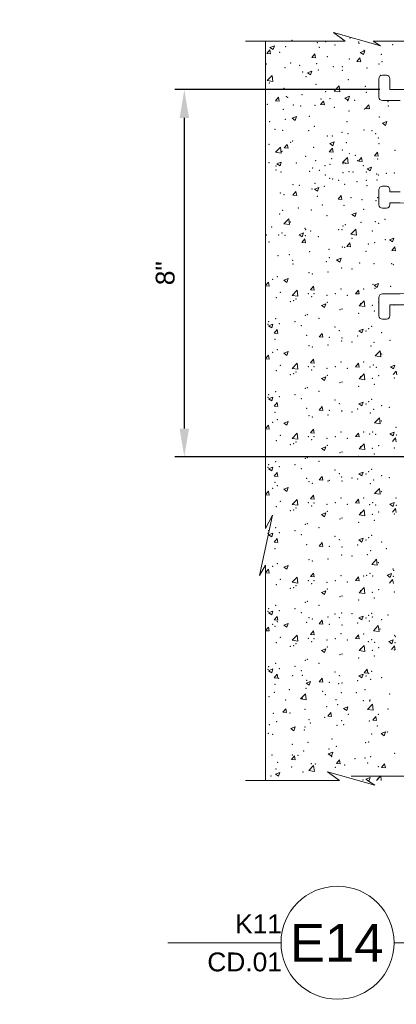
# Model space of a CAD drawing. Header units: inches. Extents: x -1135 to -511, y 39 to 358.
# Tile 19 of 26: x -747 to -717, y 117 to 196. Entities that reach past the tile are written whole.
import ezdxf
from ezdxf.enums import TextEntityAlignment as Align

# ---------------------------------------------------------------- set-up
doc = ezdxf.new("R2010")
doc.units = ezdxf.units.IN
doc.header["$MEASUREMENT"] = 0
doc.layers.get('DefPoints').update_dxf_attribs({"lineweight": 0})
for name, color, linetype, lineweight in [('C-Detl-Grph-Wt 0', 4, 'Continuous', 0), ('G-ANNO-DIMS', 7, 'Continuous', 0), ('G-ANNO-MASK', 16, 'Continuous', 0), ('G-ANNO-PATT', 250, 'Continuous', 0)]:
    doc.layers.add(name, color=color, linetype=linetype, lineweight=lineweight)
doc.layers.add('G-ANNO-NPLT', color=1, linetype='Continuous', lineweight=0, plot=False)
doc.styles.add("AEC_AC_05ArchDims-CC_1_1'", font='arial.ttf', dxfattribs={"height": 1.5})
doc.styles.add('Arial', font='arial.ttf')
doc.dimstyles.new("AEC_AC_05_Arch-Dims_1_1'", dxfattribs={"dimtxt": 1.5, "dimasz": 2.25, "dimexe": 0.75, "dimexo": 0.75, "dimgap": 0.75, "dimtad": 1, "dimdec": 4, "dimzin": 15, "dimdsep": 46, "dimlunit": 4, "dimtxsty": "AEC_AC_05ArchDims-CC_1_1'", "dimcen": 0.09, "dimclrd": 256, "dimclre": 256, "dimazin": 2, "dimtfac": 0.7, "dimtdec": 4, "dimtix": 1, "dimtmove": 1, "dimatfit": 3, "dimfxl": 1, "dimfrac": 1, "dimtolj": 1, "dimtzin": 15, "dimlwd": 30, "dimlwe": 30, "dimarcsym": 0})

# ---------------------------------------------------------------- blocks, each defined once
blk = doc.blocks.new('*D68')
at = {"layer": 'DefPoints', "color": 0, "transparency": 16777216}
for p in [(-717.669, 189.964), (-733.98, 160.735), (-713.825, 160.735)]:
    blk.add_point(p, dxfattribs=at)
at = {"layer": 'G-ANNO-DIMS', "lineweight": 25, "transparency": 16777216}
for p, q in [((-718.419, 189.964), (-734.73, 189.964)), ((-714.575, 160.735), (-734.73, 160.735))]:
    blk.add_line(p, q, dxfattribs=at)
at = {"layer": 'G-ANNO-DIMS', "lineweight": -2, "transparency": 16777216}
blk.add_line((-733.98, 187.714), (-733.98, 162.985), dxfattribs=at)
at = {"layer": 'G-ANNO-DIMS', "transparency": 16777216}
for points in [[(-734.355, 187.714), (-733.605, 187.714), (-733.98, 189.964)], [(-734.355, 162.985), (-733.605, 162.985), (-733.98, 160.735)]]:
    blk.add_solid(points, dxfattribs=at)
at = {"layer": 'G-ANNO-DIMS', "color": 0, "lineweight": 25, "transparency": 16777216, "insert": (-735.496, 175.349), "char_height": 1.5, "attachment_point": 5, "rotation": 90, "style": "AEC_AC_05ArchDims-CC_1_1'"}
blk.add_mtext('\\A1;8"', dxfattribs=at)
blk = doc.blocks.new('*U77')
at = {"color": 5}
blk.add_line((0, 0), (7.0661, 0), dxfattribs=at)
blk.add_lwpolyline([(-0.75, 0), (-1.5, 0)], dxfattribs=at)
blk.add_circle((-0.375, 0), 0.375, dxfattribs=at)
at = {"style": 'Arial'}
blk.add_attdef('TITLE', text='', height=0.25, dxfattribs=at).set_placement((0.0614, 0.0625), align=Align.BOTTOM_LEFT)
for tag, p, height in [('REFDETL_001', (-0.9874, 0.0646), 0.125), ('DETAIL_001', (-0.6073, -0.125), 0.25), ('DWGREF_001', (-1.2397, -0.1896), 0.125)]:
    blk.add_attdef(tag, p, '', height=height, dxfattribs=at)
blk.add_attdef('SCALE', text='', height=0.125, dxfattribs=at).set_placement((0.7489, -0.0625), align=Align.TOP_LEFT)

msp = doc.modelspace()

# ---------------------------------------------------------------- linework, layer by layer
at = {"layer": 'C-Detl-Grph-Wt 0', "ltscale": 0.022277}
for points in [[(-713.92086, 189.96353), (-717.62126, 189.96353), (-717.62126, 190.83153, 0.41421356), (-717.89537, 191.10563), (-718.21515, 191.10563, 0.41421356), (-718.48926, 190.83153), (-718.48926, 189.36964, 0.41421356), (-718.21515, 189.09554), (-716.79895, 189.09554)], [(-716.79895, 181.83179), (-717.62126, 181.83179), (-717.62126, 181.99169, 0.41421356), (-717.89537, 182.26579), (-718.21515, 182.26579, 0.41421356), (-718.48926, 181.99169), (-718.48926, 181.3978), (-718.48926, 180.80391)], [(-718.21515, 173.70006), (-716.79895, 173.70006, 0.41421356), (-715.06296, 175.43605), (-715.06296, 179.22781, 0.41421356), (-716.79895, 180.9638), (-717.62126, 180.9638), (-717.62126, 180.80391)]]:
    msp.add_lwpolyline(points, format="xyb", dxfattribs=at)
at = {"layer": 'C-Detl-Grph-Wt 0', "ltscale": 0.022277, "extrusion": (0, 0, -1)}
for points in [[(718.21515, 180.5298, 0.41421356), (718.48926, 180.80391)], [(717.62126, 180.80391, 0.41421356), (717.89537, 180.5298)], [(718.48926, 173.42595, 0.41421356), (718.21515, 173.70006)], [(718.21515, 171.68996, 0.41421356), (718.48926, 171.96407)], [(717.62126, 171.96407, 0.41421356), (717.89537, 171.68996)]]:
    msp.add_lwpolyline(points, format="xyb", dxfattribs=at)
at = {"layer": 'C-Detl-Grph-Wt 0', "ltscale": 0.022277}
for points in [[(-717.89537, 180.5298), (-718.21515, 180.5298)], [(-718.48926, 171.96407), (-718.48926, 173.42595)], [(-713.92086, 172.83206), (-717.62126, 172.83206), (-717.62126, 171.96407)], [(-717.89537, 171.68996), (-718.21515, 171.68996)]]:
    msp.add_lwpolyline(points, dxfattribs=at)
at = {"layer": 'G-ANNO-MASK'}
for p, q in [((-721.16368, 193.81445), (-729.11079, 193.81445)), ((-727.51185, 193.81445), (-727.51185, 155.03143)), ((-712.32192, 193.81445), (-718.94452, 193.81445)), ((-727.51185, 152.11591), (-727.51185, 134.98758)), ((-721.61576, 134.98758), (-729.11079, 134.98758)), ((-712.32193, 135.31405, 0.00019), (-720.71159, 135.31405, 0.00019))]:
    msp.add_line(p, q, dxfattribs=at)
at = {"layer": 'G-ANNO-MASK', "flags": 128}
for points in [[(-721.16368, 193.81445), (-722.1186, 194.49495), (-718.36713, 193.43375), (-718.94452, 193.81445)], [(-727.51185, 155.03143), (-726.9535, 156.07994), (-727.9909, 151.29424), (-727.51185, 152.11591)], [(-721.61576, 134.98758), (-722.57068, 135.66808), (-718.81921, 134.60688), (-719.3966, 134.98758)]]:
    msp.add_lwpolyline(points, dxfattribs=at)
at = {"layer": 'G-ANNO-NPLT'}
msp.add_3dface([(-620.8441, 285.13311, -3.51772), (-980.8441, 285.13311, -3.51772), (-980.8441, 39.13311, -3.51772), (-620.8441, 39.13311, -3.51772)], dxfattribs=at)
at = {"layer": 'G-ANNO-PATT'}
for p, q in [((-727.41304, 192.84017), (-727.17199, 193.12743)), ((-727.41304, 192.84017), (-727.11418, 192.81402)), ((-727.11418, 192.81402), (-727.17199, 193.12743)), ((-727.16045, 193.31974), (-726.81036, 193.45413)), ((-727.16045, 193.31974), (-726.91174, 193.15199)), ((-726.91174, 193.15198), (-726.81036, 193.45413)), ((-723.82674, 192.52641), (-723.58569, 192.81367)), ((-723.52788, 192.50026), (-723.58569, 192.81367)), ((-719.9748, 192.91931), (-719.62471, 193.05369)), ((-719.9748, 192.91931), (-719.72609, 192.75155)), ((-719.72609, 192.75155), (-719.62471, 193.05369)), ((-723.82674, 192.52641), (-723.52788, 192.50026)), ((-720.24044, 192.21265), (-719.99939, 192.49991)), ((-720.24044, 192.21265), (-719.94158, 192.1865)), ((-719.94158, 192.1865), (-719.99939, 192.49991)), ((-724.17591, 191.30665), (-723.82582, 191.44104)), ((-724.17591, 191.30665), (-723.9272, 191.13889)), ((-723.9272, 191.13889), (-723.82582, 191.44104)), ((-727.38827, 190.67962), (-726.99882, 191.0855)), ((-727.38827, 190.67962), (-726.94358, 190.61065)), ((-726.94358, 190.61065), (-726.99882, 191.0855)), ((-722.05206, 189.85202), (-721.66262, 190.25791)), ((-722.05206, 189.85202), (-721.60738, 189.78305)), ((-721.60738, 189.78305), (-721.66262, 190.2579)), ((-726.71928, 189.07921), (-726.47824, 189.36647)), ((-726.71928, 189.07921), (-726.42042, 189.05306)), ((-726.42042, 189.05306), (-726.47824, 189.36647)), ((-723.13298, 188.76545), (-722.89193, 189.05271)), ((-722.83412, 188.7393), (-722.89194, 189.05271)), ((-721.19138, 189.29356), (-720.84129, 189.42794)), ((-721.19138, 189.29356), (-720.94267, 189.1258)), ((-720.94267, 189.1258), (-720.84129, 189.42794)), ((-723.13298, 188.76545), (-722.83412, 188.7393)), ((-719.54668, 188.45168), (-719.30563, 188.73895)), ((-719.54668, 188.45169), (-719.24782, 188.42554)), ((-719.24782, 188.42554), (-719.30563, 188.73895)), ((-725.39249, 187.6809), (-725.0424, 187.81529)), ((-725.39249, 187.6809), (-725.14378, 187.51314)), ((-725.14378, 187.51314), (-725.0424, 187.81529)), ((-718.20684, 187.28046), (-717.85675, 187.41485)), ((-717.95813, 187.1127), (-717.85675, 187.41485)), ((-718.20684, 187.28046), (-717.95813, 187.1127)), ((-722.40796, 185.66781), (-722.05786, 185.80219)), ((-722.15924, 185.50004), (-722.05786, 185.80219)), ((-726.72537, 184.98143), (-726.33593, 185.38731)), ((-726.72537, 184.98143), (-726.28069, 184.91246)), ((-726.28069, 184.91246), (-726.33593, 185.38731)), ((-726.02552, 185.31825), (-725.78448, 185.60551)), ((-726.02552, 185.31825), (-725.72667, 185.2921)), ((-725.72667, 185.2921), (-725.78448, 185.60551)), ((-722.43922, 185.00448), (-722.19818, 185.29175)), ((-722.43922, 185.00449), (-722.14036, 184.97834)), ((-722.40795, 185.66781), (-722.15924, 185.50005)), ((-722.14037, 184.97834), (-722.19818, 185.29175)), ((-718.85292, 184.69072), (-718.61188, 184.97799)), ((-718.55406, 184.66457), (-718.61188, 184.97799)), ((-726.60907, 184.05515), (-726.25897, 184.18954)), ((-726.36036, 183.88739), (-726.25897, 184.18953)), ((-721.38916, 184.15383), (-720.99972, 184.55972)), ((-720.94448, 184.08486), (-720.99972, 184.55971)), ((-720.86233, 184.87985), (-720.82885, 184.85727)), ((-720.82885, 184.85727), (-720.82484, 184.86924)), ((-720.12292, 184.28022), (-719.88187, 184.56749)), ((-720.12292, 184.28022), (-719.82406, 184.25407)), ((-719.82406, 184.25407), (-719.88187, 184.56749)), ((-718.85292, 184.69072), (-718.55406, 184.66458)), ((-726.60907, 184.05515), (-726.36035, 183.88739)), ((-721.38917, 184.15383), (-720.94448, 184.08486)), ((-719.42342, 183.65471), (-719.07333, 183.7891)), ((-719.42342, 183.65471), (-719.17471, 183.48695)), ((-719.17471, 183.48695), (-719.07333, 183.7891)), ((-725.33177, 181.55728), (-725.09072, 181.84455)), ((-725.03291, 181.53114), (-725.09072, 181.84455)), ((-723.62453, 182.04206), (-723.27444, 182.17644)), ((-723.62453, 182.04206), (-723.37582, 181.8743)), ((-723.37582, 181.87429), (-723.27444, 182.17644)), ((-725.33177, 181.55729), (-725.03291, 181.53114)), ((-721.74547, 181.24352), (-721.50442, 181.53079)), ((-721.74547, 181.24352), (-721.44661, 181.21738)), ((-721.44661, 181.21737), (-721.50442, 181.53079)), ((-726.06247, 179.28324), (-725.67303, 179.68912)), ((-725.61779, 179.21427), (-725.67303, 179.68912)), ((-720.64, 180.02896), (-720.2899, 180.16335)), ((-720.64, 180.02896), (-720.39128, 179.8612)), ((-720.39129, 179.8612), (-720.2899, 180.16335)), ((-726.06248, 179.28324), (-725.61779, 179.21427)), ((-720.72627, 178.45564), (-720.33682, 178.86153)), ((-720.28159, 178.38667), (-720.33683, 178.86152)), ((-724.84111, 178.41631), (-724.49102, 178.55069)), ((-724.84111, 178.41631), (-724.5924, 178.24855)), ((-724.63801, 177.79632), (-724.39697, 178.08359)), ((-724.5924, 178.24854), (-724.49102, 178.55069)), ((-724.33915, 177.77017), (-724.39697, 178.08359)), ((-720.72627, 178.45564), (-720.28159, 178.38667)), ((-717.65546, 178.01587), (-717.30537, 178.15026)), ((-717.65546, 178.01587), (-717.40675, 177.84811)), ((-717.40675, 177.84811), (-717.30537, 178.15025)), ((-724.63801, 177.79632), (-724.33915, 177.77018)), ((-721.05171, 177.48256), (-720.81067, 177.76983)), ((-721.05171, 177.48256), (-720.75285, 177.45642)), ((-720.75285, 177.45641), (-720.81066, 177.76983)), ((-717.46541, 177.1688), (-717.22437, 177.45607)), ((-717.46541, 177.1688), (-717.16655, 177.14266)), ((-717.16655, 177.14265), (-717.22436, 177.45607)), ((-721.85657, 176.40321), (-721.50648, 176.5376)), ((-721.85657, 176.40321), (-721.60786, 176.23545)), ((-721.60786, 176.23545), (-721.50648, 176.53759)), ((-726.05769, 174.79056), (-725.70759, 174.92494)), ((-726.05768, 174.79056), (-725.80897, 174.6228)), ((-725.80897, 174.62279), (-725.70759, 174.92494)), ((-727.51185, 174.37141), (-727.28951, 174.63639)), ((-727.51185, 174.34749), (-727.2317, 174.32298)), ((-727.2317, 174.32297), (-727.28951, 174.63639)), ((-725.39958, 173.58505), (-725.01013, 173.99093)), ((-724.9549, 173.51608), (-725.01014, 173.99093)), ((-723.94426, 174.03536), (-723.70321, 174.32263)), ((-723.94425, 174.03536), (-723.6454, 174.00922)), ((-723.6454, 174.00921), (-723.70321, 174.32263)), ((-720.35795, 173.7216), (-720.11691, 174.00887)), ((-720.0591, 173.69545), (-720.11691, 174.00887)), ((-718.87204, 174.39012), (-718.52195, 174.52451)), ((-718.87204, 174.39012), (-718.62333, 174.22236)), ((-718.62333, 174.22235), (-718.52194, 174.5245)), ((-725.39958, 173.58504), (-724.9549, 173.51608)), ((-720.35795, 173.7216), (-720.05909, 173.69546)), ((-723.07315, 172.77746), (-722.72306, 172.91185)), ((-723.07315, 172.77746), (-722.82444, 172.6097)), ((-722.82444, 172.6097), (-722.72306, 172.91184)), ((-720.06338, 172.75745), (-719.61869, 172.68848)), ((-720.06337, 172.75746), (-719.67393, 173.16334)), ((-719.61869, 172.68848), (-719.67393, 173.16333)), ((-727.27426, 171.16481), (-726.92417, 171.29919)), ((-727.27426, 171.16481), (-727.02555, 170.99705)), ((-727.02555, 170.99704), (-726.92417, 171.29919)), ((-726.8368, 170.58816), (-726.59575, 170.87543)), ((-726.53794, 170.56201), (-726.59575, 170.87543)), ((-720.08862, 170.76437), (-719.73852, 170.89876)), ((-719.8399, 170.5966), (-719.73852, 170.89875)), ((-726.8368, 170.58816), (-726.53794, 170.56202)), ((-723.2505, 170.2744), (-723.00945, 170.56167)), ((-723.2505, 170.2744), (-722.95164, 170.24826)), ((-722.95164, 170.24825), (-723.00945, 170.56167)), ((-720.08861, 170.76437), (-719.8399, 170.59661)), ((-727.51185, 168.55914), (-727.28951, 168.82412)), ((-727.51185, 168.53522), (-727.2317, 168.51071)), ((-727.2317, 168.51071), (-727.28951, 168.82412)), ((-726.05769, 168.97829), (-725.70759, 169.11268)), ((-726.05768, 168.97829), (-725.80897, 168.81053)), ((-725.80897, 168.81052), (-725.70759, 169.11267)), ((-723.94426, 168.2231), (-723.70321, 168.51036)), ((-723.6454, 168.19694), (-723.70321, 168.51036)), ((-718.79044, 168.76568), (-718.34575, 168.69671)), ((-718.79043, 168.76568), (-718.40099, 169.17156)), ((-718.34575, 168.69671), (-718.401, 169.17156)), ((-725.39958, 167.77278), (-725.01013, 168.17867)), ((-725.39958, 167.77278), (-724.9549, 167.70381)), ((-724.9549, 167.70381), (-725.01014, 168.17866)), ((-723.94425, 168.2231), (-723.6454, 168.19695)), ((-720.35795, 167.90933), (-720.11691, 168.1966)), ((-720.35795, 167.90934), (-720.05909, 167.88319)), ((-720.0591, 167.88318), (-720.11691, 168.1966)), ((-717.56907, 167.89875), (-717.21898, 168.03313)), ((-717.56907, 167.89875), (-717.32036, 167.73099)), ((-717.32036, 167.73098), (-717.21898, 168.03313)), ((-723.07315, 166.96519), (-722.72306, 167.09958)), ((-723.07315, 166.96519), (-722.82444, 166.79743)), ((-722.82444, 166.79743), (-722.72306, 167.09958)), ((-720.06338, 166.94518), (-719.61869, 166.87621)), ((-720.06337, 166.94519), (-719.67393, 167.35107)), ((-719.61869, 166.87621), (-719.67393, 167.35106)), ((-717.36597, 167.27876), (-717.12493, 167.56603)), ((-717.06711, 167.25261), (-717.12493, 167.56603)), ((-727.27426, 165.35254), (-726.92417, 165.48693)), ((-727.27426, 165.35254), (-727.02555, 165.18478)), ((-727.02555, 165.18477), (-726.92417, 165.48692)), ((-726.8368, 164.7759), (-726.59575, 165.06316)), ((-726.8368, 164.7759), (-726.53794, 164.74975)), ((-726.53794, 164.74974), (-726.59575, 165.06316)), ((-723.2505, 164.46213), (-723.00945, 164.7494)), ((-722.95164, 164.43598), (-723.00945, 164.7494)), ((-720.08862, 164.9521), (-719.73852, 165.08649)), ((-720.08861, 164.9521), (-719.8399, 164.78434)), ((-719.8399, 164.78434), (-719.73852, 165.08648)), ((-723.2505, 164.46214), (-722.95164, 164.43599)), ((-718.8356, 163.43919), (-718.44616, 163.84507)), ((-718.39092, 163.37022), (-718.44616, 163.84507)), ((-727.51185, 162.9911), (-727.28951, 163.25608)), ((-727.2317, 162.94266), (-727.28951, 163.25608)), ((-726.05769, 163.41025), (-725.70759, 163.54463)), ((-726.05768, 163.41024), (-725.80897, 163.24249)), ((-725.80897, 163.24248), (-725.70759, 163.54463)), ((-718.8356, 163.43919), (-718.39092, 163.37022)), ((-727.51185, 162.96718), (-727.2317, 162.94267)), ((-725.39958, 162.20474), (-725.01013, 162.61062)), ((-724.9549, 162.13577), (-725.01014, 162.61062)), ((-723.94426, 162.65505), (-723.70321, 162.94232)), ((-723.94425, 162.65505), (-723.6454, 162.62891)), ((-723.6454, 162.6289), (-723.70321, 162.94232)), ((-720.35795, 162.34129), (-720.11691, 162.62856)), ((-720.35795, 162.34129), (-720.05909, 162.31515)), ((-720.0591, 162.31514), (-720.11691, 162.62855)), ((-717.61424, 162.57226), (-717.26415, 162.70664)), ((-717.61424, 162.57226), (-717.36553, 162.4045)), ((-717.41114, 161.95227), (-717.1701, 162.23954)), ((-717.36553, 162.40449), (-717.26415, 162.70664)), ((-717.11228, 161.92612), (-717.1701, 162.23954)), ((-725.39958, 162.20473), (-724.9549, 162.13577)), ((-723.07315, 161.39715), (-722.72306, 161.53154)), ((-722.82444, 161.22939), (-722.72306, 161.53153)), ((-720.06337, 161.37714), (-719.67393, 161.78303)), ((-719.61869, 161.30817), (-719.67393, 161.78302)), ((-723.07315, 161.39715), (-722.82444, 161.22939)), ((-720.06338, 161.37713), (-719.61869, 161.30817)), ((-727.27426, 159.7845), (-726.92417, 159.91888)), ((-727.02555, 159.61673), (-726.92417, 159.91888)), ((-727.27426, 159.78449), (-727.02555, 159.61674)), ((-726.8368, 159.20785), (-726.59575, 159.49512)), ((-726.8368, 159.20785), (-726.53794, 159.18171)), ((-726.53794, 159.1817), (-726.59575, 159.49512)), ((-723.2505, 158.89409), (-723.00945, 159.18136)), ((-722.95164, 158.86794), (-723.00945, 159.18135)), ((-720.08862, 159.38406), (-719.73852, 159.51844)), ((-720.08861, 159.38406), (-719.8399, 159.2163)), ((-719.8399, 159.21629), (-719.73852, 159.51844)), ((-723.2505, 158.89409), (-722.95164, 158.86795)), ((-727.51185, 157.73098), (-727.28951, 157.99596)), ((-727.51185, 157.70706), (-727.2317, 157.68255)), ((-727.2317, 157.68255), (-727.28951, 157.99596)), ((-726.05769, 158.15013), (-725.70759, 158.28452)), ((-726.05768, 158.15013), (-725.80897, 157.98237)), ((-725.80897, 157.98237), (-725.70759, 158.28451)), ((-723.94426, 157.39494), (-723.70321, 157.6822)), ((-723.6454, 157.36879), (-723.70321, 157.6822)), ((-718.83597, 157.8217), (-718.39128, 157.75273)), ((-718.83596, 157.8217), (-718.44652, 158.22759)), ((-718.39128, 157.75273), (-718.44653, 158.22758)), ((-725.39958, 156.94462), (-725.01013, 157.35051)), ((-725.39958, 156.94462), (-724.9549, 156.87565)), ((-724.9549, 156.87565), (-725.01014, 157.3505)), ((-723.94425, 157.39494), (-723.6454, 157.36879)), ((-720.35795, 157.08118), (-720.11691, 157.36844)), ((-720.35795, 157.08118), (-720.05909, 157.05503)), ((-720.0591, 157.05502), (-720.11691, 157.36844)), ((-717.6146, 156.95477), (-717.26451, 157.08916)), ((-717.6146, 156.95477), (-717.36589, 156.78701)), ((-717.36589, 156.78701), (-717.26451, 157.08915)), ((-723.07315, 156.13703), (-722.72306, 156.27142)), ((-723.07315, 156.13703), (-722.82444, 155.96928)), ((-722.82444, 155.96927), (-722.72306, 156.27142)), ((-720.06338, 156.11702), (-719.61869, 156.04805)), ((-720.06337, 156.11703), (-719.67393, 156.52291)), ((-719.61869, 156.04805), (-719.67393, 156.5229)), ((-717.4115, 156.33479), (-717.17046, 156.62205)), ((-717.11264, 156.30864), (-717.17046, 156.62205)), ((-727.27426, 154.52438), (-726.92417, 154.65877)), ((-727.27426, 154.52438), (-727.02555, 154.35662)), ((-727.02555, 154.35661), (-726.92417, 154.65876)), ((-726.8368, 153.94774), (-726.59575, 154.235)), ((-726.8368, 153.94774), (-726.53794, 153.92159)), ((-726.53794, 153.92158), (-726.59575, 154.235)), ((-723.2505, 153.63398), (-723.00945, 153.92124)), ((-723.2505, 153.63398), (-722.95164, 153.60783)), ((-722.95164, 153.60782), (-723.00945, 153.92124)), ((-720.08862, 154.12394), (-719.73852, 154.25833)), ((-720.08861, 154.12394), (-719.8399, 153.95618)), ((-719.8399, 153.95618), (-719.73852, 154.25832)), ((-726.05769, 151.95328), (-725.70759, 152.08767)), ((-725.80897, 151.78551), (-725.70759, 152.08766)), ((-719.06181, 152.17924), (-718.67236, 152.58512)), ((-719.06181, 152.17923), (-718.61712, 152.11026)), ((-718.61713, 152.11026), (-718.67237, 152.58511)), ((-727.51185, 151.53413), (-727.28951, 151.79911)), ((-727.51185, 151.51021), (-727.2317, 151.4857)), ((-727.2317, 151.4857), (-727.28951, 151.79911)), ((-726.05768, 151.95328), (-725.80897, 151.78552)), ((-723.94426, 151.19809), (-723.70321, 151.48535)), ((-723.6454, 151.17193), (-723.70321, 151.48535)), ((-717.84044, 151.3123), (-717.49035, 151.44669)), ((-717.84044, 151.3123), (-717.59173, 151.14454)), ((-717.59173, 151.14454), (-717.49035, 151.44668)), ((-725.39958, 150.74777), (-725.01013, 151.15366)), ((-725.39958, 150.74777), (-724.9549, 150.6788)), ((-724.9549, 150.6788), (-725.01014, 151.15365)), ((-723.94425, 151.19809), (-723.6454, 151.17194)), ((-720.35795, 150.88432), (-720.11691, 151.17159)), ((-720.35795, 150.88433), (-720.05909, 150.85818)), ((-720.0591, 150.85817), (-720.11691, 151.17159)), ((-717.63734, 150.69232), (-717.3963, 150.97958)), ((-717.33849, 150.66617), (-717.3963, 150.97958)), ((-723.07315, 149.94018), (-722.72306, 150.07457)), ((-723.07315, 149.94018), (-722.82444, 149.77243)), ((-722.82444, 149.77242), (-722.72306, 150.07457)), ((-720.06338, 149.92017), (-719.61869, 149.8512)), ((-720.06337, 149.92018), (-719.67393, 150.32606)), ((-719.61869, 149.8512), (-719.67393, 150.32605)), ((-727.27426, 148.32753), (-726.92417, 148.46192)), ((-727.27426, 148.32753), (-727.02555, 148.15977)), ((-727.02555, 148.15976), (-726.92417, 148.46191)), ((-726.8368, 147.75089), (-726.59575, 148.03815)), ((-726.8368, 147.75089), (-726.53794, 147.72474)), ((-726.53794, 147.72473), (-726.59575, 148.03815)), ((-726.05769, 147.34167), (-725.70759, 147.47606)), ((-726.05768, 147.34167), (-725.80897, 147.17391)), ((-725.80897, 147.17391), (-725.70759, 147.47605)), ((-723.2505, 147.43712), (-723.00945, 147.72439)), ((-723.2505, 147.43713), (-722.95164, 147.41098)), ((-722.95164, 147.41097), (-723.00945, 147.72439)), ((-720.08862, 147.92709), (-719.73852, 148.06148)), ((-720.08861, 147.92709), (-719.8399, 147.75933)), ((-719.8399, 147.75933), (-719.73852, 148.06147)), ((-727.51185, 146.92252), (-727.28951, 147.1875)), ((-727.51185, 146.8986), (-727.2317, 146.87409)), ((-727.2317, 146.87409), (-727.28951, 147.1875)), ((-723.94426, 146.58648), (-723.70321, 146.87374)), ((-723.94425, 146.58648), (-723.6454, 146.56033)), ((-723.6454, 146.56033), (-723.70321, 146.87374)), ((-720.35795, 146.27272), (-720.11691, 146.55998)), ((-720.0591, 146.24656), (-720.11691, 146.55998)), ((-718.9263, 146.89789), (-718.53686, 147.30377)), ((-718.9263, 146.89788), (-718.48162, 146.82891)), ((-718.48162, 146.82891), (-718.53686, 147.30376)), ((-725.39958, 146.13616), (-725.01013, 146.54205)), ((-725.39958, 146.13616), (-724.9549, 146.06719)), ((-724.9549, 146.06719), (-725.01014, 146.54204)), ((-720.35795, 146.27272), (-720.05909, 146.24657)), ((-717.70494, 146.03095), (-717.35485, 146.16534)), ((-717.70494, 146.03095), (-717.45622, 145.86319)), ((-717.45623, 145.86319), (-717.35484, 146.16533)), ((-723.07315, 145.32857), (-722.72306, 145.46296)), ((-723.07315, 145.32857), (-722.82444, 145.16082)), ((-722.82444, 145.16081), (-722.72306, 145.46296)), ((-720.06338, 145.30856), (-719.61869, 145.23959)), ((-720.06337, 145.30857), (-719.67393, 145.71445)), ((-719.61869, 145.23959), (-719.67393, 145.71444)), ((-717.50184, 145.41097), (-717.26079, 145.69824)), ((-717.20298, 145.38482), (-717.26079, 145.69823)), ((-727.27426, 143.71592), (-726.92417, 143.85031)), ((-727.27426, 143.71592), (-727.02555, 143.54816)), ((-727.02555, 143.54816), (-726.92417, 143.8503)), ((-726.8368, 143.13928), (-726.59575, 143.42654)), ((-726.53794, 143.11313), (-726.59575, 143.42654)), ((-720.08862, 143.31548), (-719.73852, 143.44987)), ((-719.8399, 143.14772), (-719.73852, 143.44986)), ((-719.6642, 143.53717), (-719.42315, 143.82444)), ((-719.6642, 143.53717), (-719.36534, 143.51103)), ((-719.36534, 143.51102), (-719.42315, 143.82444)), ((-726.8368, 143.13928), (-726.53794, 143.11313)), ((-724.28973, 142.72824), (-723.93964, 142.86263)), ((-724.28973, 142.72824), (-724.04101, 142.56048)), ((-724.04102, 142.56048), (-723.93963, 142.86262)), ((-723.2505, 142.82552), (-723.00945, 143.11278)), ((-723.2505, 142.82552), (-722.95164, 142.79937)), ((-722.95164, 142.79936), (-723.00945, 143.11278)), ((-720.08861, 143.31548), (-719.8399, 143.14772)), ((-724.73668, 141.46339), (-724.34724, 141.86928)), ((-724.292, 141.39442), (-724.34724, 141.86927)), ((-724.73668, 141.46338), (-724.292, 141.39442)), ((-726.14304, 140.40373), (-725.902, 140.691)), ((-726.14304, 140.40374), (-725.84418, 140.37759)), ((-725.84418, 140.37758), (-725.902, 140.691)), ((-722.55674, 140.08997), (-722.3157, 140.37724)), ((-722.25788, 140.06382), (-722.3157, 140.37723)), ((-721.30519, 140.71515), (-720.9551, 140.84954)), ((-721.30519, 140.71515), (-721.05648, 140.54739)), ((-721.05648, 140.54738), (-720.9551, 140.84953)), ((-719.40048, 140.63578), (-718.9558, 140.56682)), ((-719.40047, 140.6358), (-719.01103, 141.04168)), ((-718.9558, 140.56682), (-719.01104, 141.04167)), ((-722.55674, 140.08997), (-722.25788, 140.06383)), ((-718.97044, 139.77621), (-718.7294, 140.06348)), ((-718.97044, 139.77621), (-718.67158, 139.75007)), ((-718.67158, 139.75006), (-718.72939, 140.06347)), ((-725.50631, 139.10249), (-725.15621, 139.23688)), ((-725.5063, 139.10249), (-725.25759, 138.93473)), ((-725.25759, 138.93473), (-725.15621, 139.23687)), ((-718.32066, 138.70205), (-717.97057, 138.83644)), ((-718.07194, 138.53429), (-717.97056, 138.83644)), ((-718.32065, 138.70205), (-718.07194, 138.5343)), ((-722.52177, 137.0894), (-722.17168, 137.22379)), ((-722.27306, 136.92163), (-722.17168, 137.22378)), ((-725.44929, 136.64277), (-725.20824, 136.93004)), ((-725.44928, 136.64277), (-725.15043, 136.61663)), ((-725.15043, 136.61662), (-725.20824, 136.93003)), ((-722.52177, 137.0894), (-722.27306, 136.92164)), ((-721.86299, 136.32901), (-721.62194, 136.61628)), ((-721.56413, 136.30286), (-721.62194, 136.61627)), ((-726.72288, 135.47674), (-726.37279, 135.61113)), ((-726.47417, 135.30898), (-726.37279, 135.61112)), ((-724.07379, 135.76519), (-723.62911, 135.69622)), ((-724.07378, 135.7652), (-723.68434, 136.17109)), ((-723.62911, 135.69622), (-723.68435, 136.17107)), ((-721.86298, 136.32901), (-721.56413, 136.30287)), ((-718.27669, 136.01525), (-718.03564, 136.30252)), ((-718.27668, 136.01525), (-717.97782, 135.98911)), ((-717.97783, 135.9891), (-718.03564, 136.30251)), ((-726.72288, 135.47674), (-726.47417, 135.30898)), ((-719.53724, 135.0763), (-719.18714, 135.21069)), ((-719.53723, 135.0763), (-719.28852, 134.90855)), ((-719.28852, 134.90854), (-719.28638, 134.91491)), ((-719.262, 134.98758), (-719.18714, 135.21068)), ((-718.68963, 134.98758), (-718.34813, 135.34349)), ((-718.30674, 134.98758), (-718.34815, 135.34348))]:
    msp.add_line(p, q, dxfattribs=at)
for p in [(-725.40906, 193.87821), (-723.38816, 193.70046), (-722.73995, 193.76543), (-720.79123, 194.07534), (-720.09403, 193.75394), (-720.07084, 193.65266), (-726.39714, 192.92411), (-725.9137, 193.38037), (-723.23939, 193.33984), (-721.98769, 193.50463), (-719.67139, 193.08935), (-717.40173, 193.53989), (-727.45806, 192.00829), (-725.50325, 192.0883), (-723.44896, 192.03599), (-722.58732, 192.58882), (-720.85203, 192.41088), (-718.28484, 192.76293), (-718.25163, 192.1976), (-725.9745, 191.7159), (-724.78895, 191.89551), (-724.55474, 191.36778), (-723.30304, 191.53257), (-722.11984, 191.78274), (-721.40938, 191.78188), (-721.38925, 191.49099), (-719.45073, 191.66997), (-718.47332, 191.99152), (-727.22111, 190.48994), (-724.30518, 190.99047), (-720.91283, 190.74641), (-718.34564, 191.09846), (-726.03529, 190.05143), (-723.50976, 190.37152), (-722.72473, 189.80982), (-719.56697, 190.22554), (-719.4797, 189.74121), (-725.87009, 189.39572), (-725.76262, 189.34054), (-724.61839, 189.56051), (-723.09351, 189.22776), (-722.39563, 189.24069), (-720.97363, 189.08194), (-720.4244, 189.11499), (-717.75529, 189.00221), (-727.3775, 188.78169), (-726.09609, 188.38696), (-725.31156, 188.74016), (-724.70838, 188.66891), (-723.57056, 188.70706), (-722.03927, 188.55614), (-720.88232, 188.25349), (-719.63062, 188.41827), (-719.37016, 188.44336), (-717.73696, 188.66758), (-727.18543, 187.42367), (-725.93373, 187.58845), (-724.04007, 187.83776), (-721.03443, 187.41747), (-718.46724, 187.76952), (-726.75738, 186.79899), (-726.15689, 186.72249), (-724.08827, 186.68622), (-723.63136, 187.04259), (-721.41916, 186.57345), (-719.68613, 186.75789), (-719.05231, 186.69552), (-725.518, 185.75684), (-725.35542, 185.8657), (-722.60207, 186.25737), (-722.19767, 186.28143), (-721.09523, 185.753), (-720.94597, 186.44622), (-718.75005, 186.46067), (-718.52804, 186.10505), (-727.24908, 185.6164), (-726.21769, 185.05802), (-723.69216, 185.37812), (-721.40399, 185.15953), (-718.48806, 185.66006), (-717.20991, 185.13919), (-724.31992, 184.65901), (-723.51302, 184.30937), (-722.26132, 184.47416), (-720.36766, 184.72346), (-720.18324, 184.29657), (-718.58884, 184.44058), (-727.23585, 184.15848), (-726.67682, 183.57239), (-726.67077, 183.89364), (-726.27849, 183.39355), (-725.06194, 184.13124), (-724.0077, 183.45962), (-723.75296, 183.71365), (-723.22712, 183.5287), (-722.78017, 183.92169), (-722.39283, 184.01847), (-721.34502, 184.06189), (-721.15602, 184.08853), (-720.86212, 183.41935), (-720.55801, 183.41593), (-719.72372, 183.90569), (-719.49444, 183.40975), (-722.75578, 183.17005), (-722.41037, 182.90923), (-722.17288, 182.85708), (-721.68301, 182.7514), (-721.33859, 183.34684), (-720.24404, 182.6321), (-719.50377, 182.7443), (-718.66948, 183.23407), (-718.64964, 182.77611), (-718.52525, 183.16713), (-717.8889, 183.30315), (-717.27356, 183.33192), (-725.3263, 182.40871), (-724.82837, 182.33731), (-723.81376, 182.04918), (-723.57667, 182.5021), (-722.84097, 182.25722), (-721.21682, 182.42406), (-719.43547, 182.31211), (-726.33929, 181.72909), (-726.0567, 181.5897), (-723.38759, 181.47692), (-720.71848, 181.36415), (-719.8406, 181.19507), (-718.71044, 181.11164), (-718.5889, 181.35986), (-726.14371, 180.36525), (-724.89201, 180.53004), (-723.87456, 180.38471), (-722.99835, 180.77935), (-721.27762, 180.75959), (-719.70088, 180.42644), (-726.40009, 180.06462), (-722.61681, 179.92591), (-718.01059, 179.63711), (-727.03038, 179.03472), (-725.53274, 179.42539), (-724.36126, 178.92195), (-724.3137, 178.80729), (-723.93536, 178.72024), (-721.69215, 178.80917), (-721.41873, 178.82808), (-721.33842, 179.09512), (-721.15595, 179.22301), (-719.90425, 179.3878), (-719.02304, 178.6964), (-718.77124, 179.44717), (-718.5028, 179.3286), (-727.45906, 178.39319), (-726.46089, 178.40015), (-726.20736, 178.55798), (-725.97614, 178.3631), (-724.33466, 178.32755), (-723.30702, 178.25032), (-720.63791, 178.13755), (-717.9688, 178.02477), (-727.2506, 177.82703), (-722.4713, 177.25095), (-721.39922, 177.43065), (-721.2196, 177.41574), (-719.32594, 177.66505), (-718.83204, 177.78271), (-726.52169, 176.73568), (-725.62905, 176.83523), (-725.35602, 176.3804), (-723.99616, 177.05577), (-722.42512, 176.57777), (-719.50919, 177.0783), (-725.34105, 176.07725), (-722.68691, 176.26763), (-721.46002, 175.76618), (-720.64129, 175.69299), (-720.0178, 176.15485), (-718.89284, 176.11824), (-717.48353, 176.10872), (-717.34869, 176.04208), (-726.9444, 174.86317), (-726.58249, 175.07121), (-724.05696, 175.3913), (-723.78665, 175.2789), (-722.53495, 175.44368), (-721.52082, 174.10171), (-719.71562, 174.09498), (-718.95364, 174.45377), (-718.79888, 174.13666), (-717.54718, 174.30145), (-726.64329, 173.40674), (-726.3297, 173.82543), (-725.10199, 173.30684), (-724.11775, 173.72683), (-723.85029, 173.47163), (-723.66058, 173.71265), (-722.63155, 173.59445), (-721.95663, 173.72093), (-720.99147, 173.59988), (-725.54748, 173.09393), (-725.27546, 173.1538), (-722.60634, 173.04103), (-721.58162, 172.43724), (-721.43348, 172.49662), (-719.93723, 172.92825), (-719.01444, 172.7893), (-718.51755, 172.99715), (-717.26812, 172.81548), (-726.70409, 171.74227), (-724.34941, 171.9961), (-724.17855, 172.06236), (-723.27198, 171.74887), (-720.11423, 172.1646), (-718.86253, 172.32939), (-727.32445, 171.28388), (-727.26534, 171.49557), (-726.41734, 171.33478), (-725.16564, 171.49957), (-724.65534, 171.17111), (-721.98623, 171.05833), (-719.31712, 170.94556), (-719.07524, 171.12483), (-726.76489, 170.0778), (-724.23935, 170.39789), (-722.43986, 170.24632), (-721.64242, 170.77278), (-721.42958, 170.19254), (-720.17788, 170.35733), (-719.52393, 170.74684), (-718.28422, 170.60663), (-724.05696, 169.57903), (-723.78665, 169.46663), (-722.53495, 169.63142), (-721.46002, 169.95391), (-720.64129, 169.88072), (-719.12805, 169.54706), (-718.87167, 169.84769), (-717.61997, 170.01248), (-726.9444, 169.0509), (-726.58249, 169.25894), (-718.2607, 168.90783), (-726.3297, 168.01316), (-724.11775, 167.91456), (-723.66058, 167.90038), (-722.63155, 167.78219), (-721.95663, 167.90866), (-721.52082, 168.28945), (-720.99147, 167.78761), (-719.71562, 168.28271), (-719.18885, 167.88259), (-718.93532, 168.04042), (-718.7041, 167.84554), (-726.64329, 167.59447), (-725.54748, 167.28166), (-725.27546, 167.34153), (-725.10199, 167.49457), (-723.85029, 167.65936), (-722.60634, 167.22876), (-719.93723, 167.11598), (-719.01444, 166.97703), (-718.51755, 167.18488), (-717.26812, 167.00321), (-724.34941, 166.18383), (-724.17855, 166.25009), (-721.58162, 166.62498), (-721.43348, 166.68435), (-720.11423, 166.35233), (-718.86253, 166.51712), (-727.32445, 165.47161), (-727.26534, 165.6833), (-726.70409, 165.93), (-726.41734, 165.52251), (-725.16564, 165.6873), (-724.65534, 165.35884), (-723.27198, 165.9366), (-724.23935, 164.58563), (-721.98623, 165.24607), (-721.64242, 164.96051), (-719.52393, 164.93457), (-719.31712, 165.13329), (-719.07524, 165.31256), (-718.28422, 164.79437), (-717.66514, 164.68599), (-726.76489, 164.26553), (-724.05696, 164.01099), (-723.78665, 163.89858), (-722.53495, 164.06337), (-722.43986, 164.43405), (-721.46002, 164.38587), (-721.42958, 164.38027), (-720.64129, 164.31268), (-720.17788, 164.54506), (-719.17322, 164.22057), (-718.91684, 164.5212), (-726.9444, 163.48286), (-726.58249, 163.6909), (-718.30587, 163.58134), (-717.13439, 163.0779), (-726.3297, 162.44512), (-724.11775, 162.34652), (-723.66058, 162.33234), (-721.95663, 162.34062), (-721.52082, 162.7214), (-720.99147, 162.21957), (-719.71562, 162.71467), (-719.23402, 162.5561), (-718.98049, 162.71393), (-718.74927, 162.51905), (-717.10779, 162.4835), (-726.64329, 162.02643), (-725.54748, 161.71362), (-725.27546, 161.77349), (-725.10199, 161.92653), (-723.85029, 162.09132), (-722.63155, 162.21414), (-722.60634, 161.66072), (-719.93723, 161.54794), (-718.51755, 161.61683), (-717.26812, 161.43517), (-724.17855, 160.68205), (-721.58162, 161.05693), (-721.43348, 161.11631), (-720.11423, 160.78429), (-719.01444, 161.40899), (-718.86253, 160.94908), (-727.32445, 159.90357), (-727.26534, 160.11526), (-726.70409, 160.36196), (-726.41734, 159.95447), (-725.16564, 160.11926), (-724.34941, 160.61578), (-723.27198, 160.36856), (-724.65534, 159.7908), (-721.98623, 159.67802), (-721.64242, 159.39246), (-721.46002, 159.12576), (-719.52393, 159.36653), (-719.31712, 159.56525), (-719.07524, 159.74452), (-718.28422, 159.22632), (-726.76489, 158.69749), (-726.58249, 158.43078), (-724.23935, 159.01758), (-724.05696, 158.75087), (-723.78665, 158.63847), (-722.53495, 158.80326), (-722.43986, 158.86601), (-721.42958, 158.81223), (-720.64129, 159.05256), (-720.17788, 158.97702), (-719.17358, 158.60308), (-718.9172, 158.90371), (-717.6655, 159.0685), (-726.9444, 158.22274), (-718.30623, 157.96385), (-726.64329, 156.76631), (-726.3297, 157.185), (-724.11775, 157.0864), (-723.85029, 156.8312), (-723.66058, 157.07222), (-722.63155, 156.95403), (-721.95663, 157.0805), (-721.52082, 157.46129), (-720.99147, 156.95945), (-719.71562, 157.45455), (-719.23438, 156.93861), (-718.98085, 157.09644), (-718.74963, 156.90156), (-717.13475, 157.46041), (-717.10816, 156.86601), (-725.54748, 156.4535), (-725.27546, 156.51337), (-725.10199, 156.66641), (-722.60634, 156.4006), (-719.93723, 156.28783), (-719.01444, 156.14887), (-718.51755, 156.35672), (-717.26812, 156.17505), (-724.34941, 155.35567), (-724.17855, 155.42194), (-721.58162, 155.79682), (-721.43348, 155.85619), (-720.11423, 155.52417), (-718.86253, 155.68896), (-727.32445, 154.64345), (-727.26534, 154.85514), (-726.70409, 155.10184), (-726.41734, 154.69435), (-725.16564, 154.85914), (-724.65534, 154.53068), (-723.27198, 155.10845), (-721.98623, 154.41791), (-719.07524, 154.4844), (-724.23935, 153.75747), (-722.43986, 153.60589), (-721.64242, 154.13235), (-720.17788, 153.7169), (-719.52393, 154.10641), (-719.31712, 154.30513), (-718.28422, 153.96621), (-726.76489, 153.43737), (-721.46002, 152.92891), (-721.42958, 153.55211), (-720.64129, 152.85571), (-719.39942, 152.96061), (-719.14305, 153.26125), (-717.89135, 153.42603), (-726.58249, 152.23393), (-724.05696, 152.55402), (-723.78665, 152.44162), (-722.53495, 152.60641), (-718.53207, 152.32138), (-726.9444, 152.02589), (-721.52082, 151.26444), (-719.71562, 151.2577), (-719.46022, 151.29614), (-719.20669, 151.45398), (-718.97547, 151.25909), (-717.3606, 151.81794), (-717.31303, 151.70328), (-726.64329, 150.56946), (-726.3297, 150.98815), (-725.10199, 150.46956), (-724.11775, 150.88955), (-723.85029, 150.63435), (-723.66058, 150.87537), (-722.63155, 150.75718), (-721.95663, 150.88365), (-720.99147, 150.7626), (-717.334, 151.22355), (-725.54748, 150.25665), (-725.27546, 150.31652), (-722.60634, 150.20375), (-719.93723, 150.09098), (-719.01444, 149.95202), (-718.51755, 150.15987), (-717.26812, 149.9782), (-726.70409, 148.90499), (-724.34941, 149.15882), (-724.17855, 149.22508), (-723.27198, 148.91159), (-721.58162, 149.59997), (-721.43348, 149.65934), (-720.11423, 149.32732), (-718.86253, 149.49211), (-727.32445, 148.4466), (-727.26534, 148.65829), (-726.41734, 148.4975), (-725.16564, 148.66229), (-724.65534, 148.33383), (-721.98623, 148.22106), (-721.46002, 148.3173), (-720.64129, 148.2441), (-719.07524, 148.28755), (-717.75584, 148.14468), (-726.9444, 147.41428), (-726.58249, 147.62232), (-724.23935, 147.56062), (-724.05696, 147.94241), (-723.78665, 147.83001), (-722.53495, 147.9948), (-722.43986, 147.40904), (-721.64242, 147.9355), (-721.42958, 147.35526), (-720.17788, 147.52005), (-719.52393, 147.90956), (-719.31712, 148.10828), (-719.26392, 147.67926), (-719.00754, 147.9799), (-718.28422, 147.76936), (-726.76489, 147.24052), (-721.52082, 146.65283), (-719.71562, 146.64609), (-718.39657, 147.04003), (-726.64329, 145.95785), (-726.3297, 146.37654), (-725.10199, 145.85795), (-724.11775, 146.27795), (-723.85029, 146.02274), (-723.66058, 146.26376), (-722.63155, 146.14557), (-721.95663, 146.27204), (-720.99147, 146.15099), (-719.32472, 146.01479), (-719.07119, 146.17263), (-718.83997, 145.97774), (-717.22509, 146.53659), (-717.19849, 145.9422), (-717.17753, 146.42193), (-725.54748, 145.64504), (-725.27546, 145.70491), (-722.60634, 145.59214), (-721.58162, 144.98836), (-721.43348, 145.04773), (-719.93723, 145.47937), (-719.01444, 145.34041), (-718.51755, 145.54826), (-717.26812, 145.36659), (-726.70409, 144.29338), (-724.34941, 144.54721), (-724.17855, 144.61348), (-723.27198, 144.29999), (-720.11423, 144.71571), (-718.86253, 144.8805), (-727.32445, 143.83499), (-727.26534, 144.04668), (-726.41734, 143.88589), (-725.16564, 144.05068), (-724.65534, 143.72222), (-721.98623, 143.60945), (-719.31712, 143.49667), (-719.07524, 143.67594), (-726.76489, 142.62891), (-726.48099, 143.10404), (-725.35579, 143.32232), (-724.58733, 143.35335), (-724.23935, 142.94901), (-722.43986, 142.79743), (-721.70322, 142.68484), (-721.64242, 143.32389), (-721.42958, 142.74365), (-720.17788, 142.90844), (-719.52393, 143.29795), (-719.13603, 143.03689), (-718.28422, 143.15775), (-726.82569, 141.98986), (-725.62902, 142.19266), (-724.30015, 142.30996), (-722.9599, 142.07989), (-721.49323, 141.9618), (-720.29079, 141.96711), (-719.59957, 142.21111), (-717.62168, 141.85434), (-727.24389, 141.63381), (-725.90268, 141.38129), (-724.57478, 141.52104), (-722.74493, 141.79701), (-721.90566, 141.40826), (-719.73037, 141.34005), (-719.23655, 141.29549), (-719.19683, 141.37242), (-726.88648, 140.32539), (-725.56223, 140.339), (-724.36095, 140.64549), (-722.6463, 140.83953), (-721.76402, 141.02037), (-717.75716, 140.65477), (-726.62377, 139.65112), (-724.06027, 139.82495), (-723.95466, 139.53834), (-722.80857, 139.98974), (-721.44822, 139.74169), (-720.91491, 140.23905), (-719.25763, 139.70795), (-718.53229, 140.24222), (-727.28008, 138.74065), (-727.21802, 139.40923), (-724.42175, 138.98102), (-724.36415, 139.24117), (-721.82482, 139.3559), (-721.28555, 139.42557), (-718.61644, 139.31279), (-717.82081, 138.84751), (-726.94728, 138.66092), (-724.12392, 138.01768), (-722.23026, 138.26699), (-719.53867, 137.99192), (-719.31843, 138.04348), (-719.07251, 138.68272), (-725.37562, 137.8529), (-724.48255, 137.31655), (-722.4546, 137.49139), (-721.88562, 137.69143), (-727.00808, 136.99645), (-726.54321, 136.42452), (-725.37053, 136.99087), (-724.92834, 136.98337), (-722.25922, 136.87059), (-720.38786, 136.71066), (-719.59011, 136.75782), (-719.37923, 136.37901), (-719.13616, 136.87545), (-717.2425, 137.12475), (-726.69097, 135.88084), (-725.43927, 136.04563), (-724.54335, 135.65208), (-723.8741, 136.31174), (-723.54561, 136.29493), (-721.94642, 136.02696), (-721.20498, 136.19897), (-718.53587, 136.08619), (-727.06888, 135.33199), (-719.74511, 135.0086), (-718.55785, 135.15269)]:
    msp.add_point(p, dxfattribs=at)

# ---------------------------------------------------------------- block references
at = {"layer": 'G-ANNO-DIMS'}
ref = msp.add_blockref('*U77', (-717.28391, 122.06069), dxfattribs=dict(at, xscale=12.00000000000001, yscale=12.00000000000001, zscale=12.00000000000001))
ref.add_attrib('DETAIL_001', 'E14', (-725.57688, 120.55455), dxfattribs={"layer": '0', "height": 3, "style": 'Arial'})
ref.add_attrib('REFDETL_001', 'K11', (-729.9395, 122.81069), dxfattribs={"layer": '0', "height": 1.5, "style": 'Arial'})
ref.add_attrib('DWGREF_001', 'CD.01', (-732.15062, 119.78492), dxfattribs={"layer": '0', "height": 1.5, "style": 'Arial'})

# ---------------------------------------------------------------- dimensions: what is measured, and where the dimension line sits
at = {"layer": 'G-ANNO-DIMS', "lineweight": 25}
dim = msp.add_linear_dim(base=(-733.97965, 160.73538, 0.00019), p1=(-717.66932, 189.96353, 0.00019), p2=(-713.82469, 160.73538, 0.00019), angle=270, text='8"', dimstyle="AEC_AC_05_Arch-Dims_1_1'", override={"dimlwd": 65534, "dimlwe": 25}, dxfattribs=at)
dim.commit()
dim.dimension.update_dxf_attribs({"geometry": '*D68', "text_midpoint": (-735.49551, 175.34945, 0.00019)})

doc.saveas('drawing.dxf')
